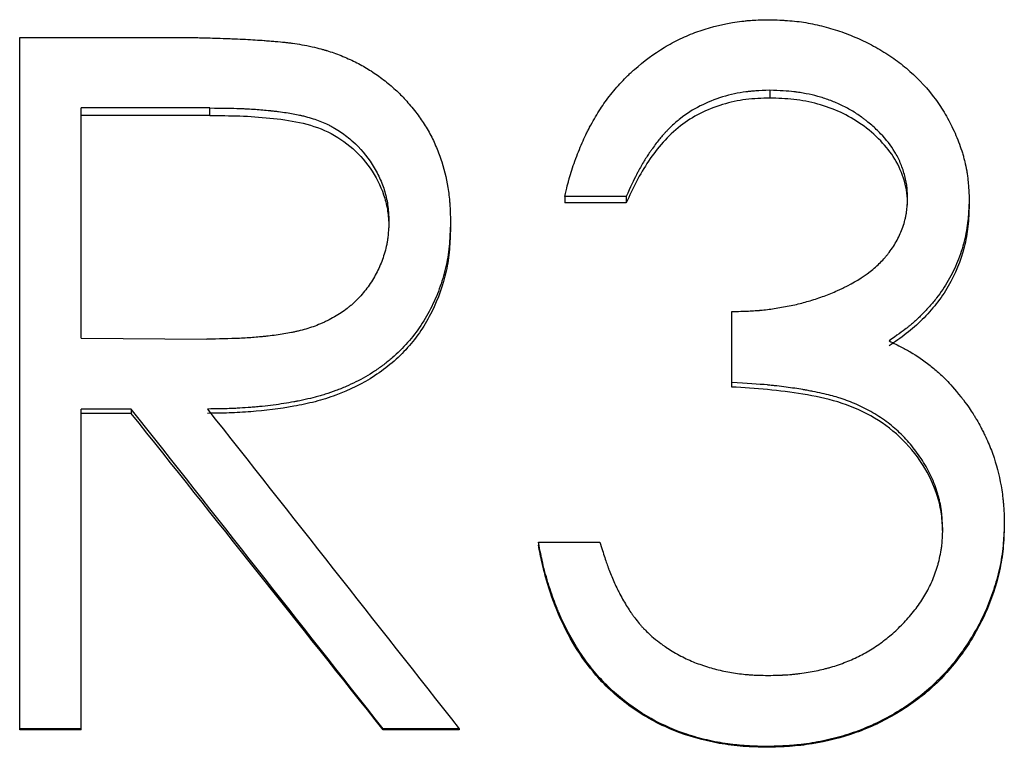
# Model space of a CAD drawing. Header units: millimetres. Extents: x -140 to 188, y -75 to 95.
# Tile 5 of 13: x -18.08 to -10.9, y 0.54 to 5.84. Entities that reach past the tile are written whole.
import ezdxf

# ---------------------------------------------------------------- set-up
doc = ezdxf.new("R2010")
doc.units = ezdxf.units.MM

msp = doc.modelspace()

# ---------------------------------------------------------------- linework, layer by layer
at = {"color": 7, "linetype": 'Continuous', "lineweight": 25}
for p, q in [((-18.0769, 5.7131), (-17.0763, 5.7131)), ((-18.0769, 0.6666), (-18.0769, 5.7131)), ((-12.6082, 5.327), (-12.6082, 5.2709)), ((-16.6907, 5.1982), (-17.6282, 5.1982)), ((-17.6282, 3.521), (-17.6282, 5.1982)), ((-16.6907, 5.1435), (-16.6907, 5.1982)), ((-16.6907, 5.1435), (-17.6282, 5.1435)), ((-13.6538, 4.5538), (-14.1026, 4.5538)), ((-14.1026, 4.5538), (-14.1026, 4.5059)), ((-13.6538, 4.5538), (-13.6538, 4.5059)), ((-11.1538, 4.5367), (-11.1538, 4.4889)), ((-13.6538, 4.5059), (-14.1026, 4.5059)), ((-14.9359, 4.3694), (-14.9359, 4.3234)), ((-12.8846, 3.1643), (-12.8846, 3.7148)), ((-17.6282, 3.521), (-16.7127, 3.514)), ((-17.2636, 3.004), (-17.6282, 3.004)), ((-17.6282, 0.6666), (-17.6282, 3.004)), ((-17.2636, 2.9724), (-17.6282, 2.9724)), ((-17.2636, 3.004), (-17.2636, 2.9724)), ((-10.8974, 2.1742), (-10.8974, 2.1513)), ((-14.2949, 2.0336), (-14.2949, 2.0122)), ((-14.2949, 2.0336), (-13.8462, 2.0336)), ((-17.6282, 0.6737), (-18.0769, 0.6737)), ((-17.6282, 0.6666), (-18.0769, 0.6666)), ((-14.8718, 0.6737), (-15.4267, 0.6737)), ((-15.4267, 0.6737), (-15.4267, 0.6666)), ((-14.8718, 0.6666), (-15.4267, 0.6666)), ((-14.8718, 0.6737), (-14.8718, 0.6666)), ((-12.6272, 0.5442), (-12.6272, 0.5384))]:
    msp.add_line(p, q, dxfattribs=at)
for points, knots in [([(-14.1026, 4.5538), (-14.0956, 4.5829), (-14.0894, 4.6082), (-14.0811, 4.6408), (-14.0785, 4.6507), (-14.0749, 4.6643), (-14.0738, 4.6685), (-14.0721, 4.6746), (-14.0716, 4.6766), (-14.0705, 4.6804), (-14.0702, 4.6816), (-14.0639, 4.7039), (-14.0577, 4.7245), (-14.0439, 4.7671), (-14.0366, 4.7883), (-14.0111, 4.8586), (-13.9937, 4.9025), (-13.9669, 4.964), (-13.9579, 4.9838), (-13.9442, 5.0123), (-13.9396, 5.0216), (-13.9326, 5.0353), (-13.9303, 5.0399), (-13.9268, 5.0466), (-13.9257, 5.0488), (-13.9233, 5.0532), (-13.9224, 5.0549), (-13.898, 5.1008), (-13.8749, 5.1407), (-13.8399, 5.1956), (-13.8283, 5.213), (-13.8048, 5.2464), (-13.7913, 5.2646), (-13.7498, 5.3182), (-13.7193, 5.3542), (-13.6735, 5.4035), (-13.658, 5.4194), (-13.6344, 5.4424), (-13.6265, 5.4499), (-13.6106, 5.4646), (-13.6032, 5.4714), (-13.5251, 5.5402), (-13.4525, 5.5937), (-13.3385, 5.6622), (-13.2997, 5.6831), (-13.2402, 5.7115), (-13.2202, 5.7205), (-13.1797, 5.7375), (-13.1584, 5.7459), (-13.0597, 5.7819), (-12.9733, 5.8043), (-12.857, 5.8241), (-12.8343, 5.8275), (-12.8012, 5.8316), (-12.7903, 5.8328), (-12.7742, 5.8345), (-12.7688, 5.835), (-12.7609, 5.8357), (-12.7582, 5.8359), (-12.7529, 5.8363), (-12.7495, 5.8366), (-12.7182, 5.8389), (-12.6737, 5.8406), (-12.6142, 5.8417)], [0, 0, 0, 0, 0.03125, 0.03125, 0.046875, 0.046875, 0.054688, 0.054688, 0.058594, 0.058594, 0.0625, 0.0625, 0.09375, 0.09375, 0.125, 0.125, 0.1875, 0.1875, 0.21875, 0.21875, 0.234375, 0.234375, 0.242188, 0.242188, 0.246094, 0.246094, 0.25, 0.25, 0.3125, 0.3125, 0.34375, 0.34375, 0.375, 0.375, 0.4375, 0.4375, 0.46875, 0.46875, 0.484375, 0.484375, 0.5, 0.5, 0.625, 0.625, 0.6875, 0.6875, 0.71875, 0.71875, 0.75, 0.75, 0.875, 0.875, 0.90625, 0.90625, 0.921875, 0.921875, 0.929688, 0.929688, 0.933594, 0.933594, 0.9375, 0.9375, 1, 1, 1, 1]), ([(-12.6142, 5.8417), (-12.5841, 5.8408), (-12.5578, 5.8398), (-12.5239, 5.8384), (-12.5136, 5.8379), (-12.4995, 5.8372), (-12.495, 5.8369), (-12.4887, 5.8365), (-12.4866, 5.8364), (-12.4826, 5.8361), (-12.4817, 5.8361), (-12.4323, 5.8327), (-12.3879, 5.8276), (-12.3004, 5.8129), (-12.2567, 5.8035), (-12.1912, 5.7865), (-12.1693, 5.7803), (-12.1257, 5.767), (-12.1032, 5.7596), (-12.0396, 5.7372), (-11.9978, 5.7205), (-11.9154, 5.6834), (-11.8758, 5.6635), (-11.7942, 5.6182), (-11.7552, 5.5941), (-11.6993, 5.5558), (-11.6811, 5.5426), (-11.6456, 5.5157), (-11.629, 5.5024), (-11.5412, 5.4284), (-11.4783, 5.3633), (-11.3953, 5.257), (-11.3695, 5.22), (-11.3335, 5.1625), (-11.322, 5.1429), (-11.3, 5.1031), (-11.2897, 5.0834), (-11.2584, 5.0196), (-11.2402, 4.977), (-11.2168, 4.9132), (-11.2097, 4.892), (-11.2, 4.8601), (-11.1969, 4.8494), (-11.191, 4.8282), (-11.1884, 4.8181), (-11.1803, 4.7846), (-11.1756, 4.7622), (-11.1698, 4.7287), (-11.168, 4.7175), (-11.1657, 4.7007), (-11.165, 4.6951), (-11.164, 4.6867), (-11.1637, 4.6839), (-11.163, 4.6783), (-11.1626, 4.6746), (-11.1593, 4.6427), (-11.1565, 4.5973), (-11.1538, 4.5367)], [0, 0, 0, 0, 0.03125, 0.03125, 0.046875, 0.046875, 0.054688, 0.054688, 0.058594, 0.058594, 0.0625, 0.0625, 0.125, 0.125, 0.1875, 0.1875, 0.21875, 0.21875, 0.25, 0.25, 0.3125, 0.3125, 0.375, 0.375, 0.4375, 0.4375, 0.46875, 0.46875, 0.5, 0.5, 0.625, 0.625, 0.6875, 0.6875, 0.71875, 0.71875, 0.75, 0.75, 0.8125, 0.8125, 0.84375, 0.84375, 0.859375, 0.859375, 0.875, 0.875, 0.90625, 0.90625, 0.921875, 0.921875, 0.929688, 0.929688, 0.933594, 0.933594, 0.9375, 0.9375, 1, 1, 1, 1]), ([(-17.0763, 5.7131), (-17.0109, 5.7129), (-16.9546, 5.7126), (-16.8835, 5.7121), (-16.8621, 5.7119), (-16.8334, 5.7117), (-16.8243, 5.7116), (-16.8116, 5.7114), (-16.8076, 5.7114), (-16.7997, 5.7113), (-16.7964, 5.7112), (-16.7581, 5.7106), (-16.7174, 5.7097), (-16.6464, 5.7075), (-16.6211, 5.7066), (-16.5806, 5.7051), (-16.5667, 5.7046), (-16.5452, 5.7038), (-16.538, 5.7035), (-16.5232, 5.7029), (-16.5149, 5.7026), (-16.4548, 5.7002), (-16.4052, 5.6977), (-16.3366, 5.6934), (-16.3147, 5.6918), (-16.2885, 5.6898), (-16.2843, 5.6895), (-16.269, 5.6882), (-16.2615, 5.6876), (-16.2397, 5.6858), (-16.2259, 5.6846), (-16.1869, 5.6811), (-16.1639, 5.6789), (-16.1341, 5.6758), (-16.1249, 5.6748), (-16.1081, 5.6728), (-16.0975, 5.6715), (-16.0449, 5.6643), (-15.9971, 5.6558), (-15.9435, 5.6447)], [0, 0, 0, 0, 0.125, 0.125, 0.1875, 0.1875, 0.21875, 0.21875, 0.234375, 0.234375, 0.25, 0.25, 0.375, 0.375, 0.4375, 0.4375, 0.46875, 0.46875, 0.484375, 0.484375, 0.5, 0.5, 0.625, 0.625, 0.6875, 0.6875, 0.703125, 0.703125, 0.71875, 0.71875, 0.75, 0.75, 0.8125, 0.8125, 0.84375, 0.84375, 0.875, 0.875, 1, 1, 1, 1]), ([(-15.9435, 5.6447), (-15.9198, 5.6389), (-15.8991, 5.6336), (-15.8725, 5.6265), (-15.8644, 5.6243), (-15.8534, 5.6212), (-15.8499, 5.6202), (-15.8449, 5.6188), (-15.8433, 5.6183), (-15.8402, 5.6174), (-15.8392, 5.6171), (-15.8046, 5.6066), (-15.7696, 5.5942), (-15.6974, 5.5653), (-15.663, 5.55), (-15.5973, 5.5174), (-15.5668, 5.5006), (-15.5063, 5.4635), (-15.4762, 5.4432), (-15.4168, 5.3992), (-15.3865, 5.3748), (-15.3443, 5.3378), (-15.3308, 5.3254), (-15.3051, 5.3008), (-15.2933, 5.2889), (-15.2586, 5.2523), (-15.2333, 5.2233), (-15.1823, 5.1604), (-15.16, 5.1305), (-15.1222, 5.074), (-15.1033, 5.0424), (-15.0768, 4.9929), (-15.0683, 4.9763), (-15.053, 4.9443), (-15.0456, 4.9278), (-15.0314, 4.8942), (-15.0247, 4.8769), (-15.0117, 4.8417), (-15.0052, 4.8228), (-14.9773, 4.7357), (-14.961, 4.6642), (-14.9477, 4.5715), (-14.9455, 4.5531), (-14.9427, 4.5256), (-14.9419, 4.5164), (-14.9408, 4.5027), (-14.9404, 4.4982), (-14.94, 4.4914), (-14.9398, 4.4891), (-14.9395, 4.4845), (-14.9394, 4.4815), (-14.9379, 4.4555), (-14.9367, 4.4186), (-14.9359, 4.3694)], [0, 0, 0, 0, 0.03125, 0.03125, 0.046875, 0.046875, 0.054688, 0.054688, 0.058594, 0.058594, 0.0625, 0.0625, 0.125, 0.125, 0.1875, 0.1875, 0.25, 0.25, 0.3125, 0.3125, 0.375, 0.375, 0.40625, 0.40625, 0.4375, 0.4375, 0.5, 0.5, 0.5625, 0.5625, 0.625, 0.625, 0.65625, 0.65625, 0.6875, 0.6875, 0.71875, 0.71875, 0.75, 0.75, 0.875, 0.875, 0.90625, 0.90625, 0.921875, 0.921875, 0.929688, 0.929688, 0.933594, 0.933594, 0.9375, 0.9375, 1, 1, 1, 1]), ([(-12.6082, 5.327), (-12.6468, 5.3257), (-12.6806, 5.324), (-12.7239, 5.3212), (-12.7372, 5.3201), (-12.7552, 5.3185), (-12.7609, 5.3179), (-12.769, 5.3171), (-12.7716, 5.3168), (-12.7768, 5.3162), (-12.7781, 5.316), (-12.8374, 5.3084), (-12.8931, 5.2964), (-13.0097, 5.261), (-13.0646, 5.239), (-13.1673, 5.1865), (-13.2158, 5.1554), (-13.2815, 5.1039), (-13.3029, 5.0854), (-13.3346, 5.0555), (-13.345, 5.0451), (-13.3605, 5.0291), (-13.3656, 5.0237), (-13.3733, 5.0155), (-13.3759, 5.0127), (-13.381, 5.0071), (-13.3841, 5.0036), (-13.4015, 4.9842), (-13.418, 4.964), (-13.4443, 4.9292), (-13.4534, 4.9169), (-13.4673, 4.8973), (-13.472, 4.8906), (-13.4792, 4.8803), (-13.4816, 4.8768), (-13.4853, 4.8715), (-13.4865, 4.8697), (-13.4889, 4.8661), (-13.4905, 4.8638), (-13.5055, 4.8418), (-13.5199, 4.8188), (-13.5419, 4.7812), (-13.5493, 4.7681), (-13.5606, 4.7477), (-13.5644, 4.7407), (-13.5701, 4.7301), (-13.572, 4.7265), (-13.5748, 4.7211), (-13.5758, 4.7193), (-13.5777, 4.7156), (-13.579, 4.7132), (-13.5998, 4.6732), (-13.6245, 4.6205), (-13.6538, 4.5538)], [0, 0, 0, 0, 0.0625, 0.0625, 0.09375, 0.09375, 0.109375, 0.109375, 0.117188, 0.117188, 0.125, 0.125, 0.25, 0.25, 0.375, 0.375, 0.5, 0.5, 0.5625, 0.5625, 0.59375, 0.59375, 0.609375, 0.609375, 0.617188, 0.617188, 0.625, 0.625, 0.6875, 0.6875, 0.71875, 0.71875, 0.734375, 0.734375, 0.742188, 0.742188, 0.746094, 0.746094, 0.75, 0.75, 0.8125, 0.8125, 0.84375, 0.84375, 0.859375, 0.859375, 0.867188, 0.867188, 0.871094, 0.871094, 0.875, 0.875, 1, 1, 1, 1]), ([(-11.6026, 4.5387), (-11.603, 4.5583), (-11.6037, 4.5756), (-11.605, 4.5978), (-11.6055, 4.6046), (-11.6063, 4.6138), (-11.6066, 4.6168), (-11.6072, 4.6224), (-11.6074, 4.6242), (-11.6095, 4.641), (-11.6119, 4.655), (-11.618, 4.684), (-11.6219, 4.6997), (-11.6343, 4.7441), (-11.6442, 4.7724), (-11.6617, 4.8132), (-11.6679, 4.8264), (-11.6812, 4.8524), (-11.6888, 4.8658), (-11.724, 4.9238), (-11.7584, 4.9682), (-11.8193, 5.032), (-11.8411, 5.0527), (-11.8762, 5.0832), (-11.8882, 5.0932), (-11.9069, 5.1081), (-11.9133, 5.113), (-11.9229, 5.1203), (-11.9261, 5.1228), (-11.9326, 5.1276), (-11.9364, 5.1304), (-11.9618, 5.1489), (-11.9858, 5.1646), (-12.024, 5.187), (-12.0371, 5.1942), (-12.064, 5.2083), (-12.0785, 5.2155), (-12.1189, 5.2344), (-12.1461, 5.2458), (-12.1876, 5.261), (-12.2016, 5.2658), (-12.2296, 5.2747), (-12.2443, 5.279), (-12.2853, 5.2901), (-12.3134, 5.2966), (-12.3568, 5.305), (-12.3715, 5.3075), (-12.3938, 5.3111), (-12.4013, 5.3122), (-12.4126, 5.3138), (-12.4164, 5.3143), (-12.424, 5.3153), (-12.4289, 5.3159), (-12.4758, 5.3217), (-12.5346, 5.3253), (-12.6082, 5.327)], [0, 0, 0, 0, 0.03125, 0.03125, 0.046875, 0.046875, 0.054688, 0.054688, 0.0625, 0.0625, 0.09375, 0.09375, 0.125, 0.125, 0.1875, 0.1875, 0.21875, 0.21875, 0.25, 0.25, 0.375, 0.375, 0.4375, 0.4375, 0.46875, 0.46875, 0.484375, 0.484375, 0.492188, 0.492188, 0.5, 0.5, 0.5625, 0.5625, 0.59375, 0.59375, 0.625, 0.625, 0.6875, 0.6875, 0.71875, 0.71875, 0.75, 0.75, 0.8125, 0.8125, 0.84375, 0.84375, 0.859375, 0.859375, 0.867188, 0.867188, 0.875, 0.875, 1, 1, 1, 1]), ([(-12.6082, 5.2709), (-12.6662, 5.2689), (-12.7821, 5.2648), (-12.9538, 5.2271), (-13.1163, 5.1639), (-13.2639, 5.0709), (-13.3898, 4.952), (-13.494, 4.8131), (-13.5824, 4.6637), (-13.63, 4.5585), (-13.6538, 4.5059)], [0, 0, 0, 0, 0.125062, 0.2500295, 0.3774174, 0.4998896, 0.6248518, 0.7498805, 0.8749175, 1, 1, 1, 1]), ([(-11.6026, 4.4909), (-11.6034, 4.5203), (-11.605, 4.5791), (-11.6307, 4.694), (-11.6876, 4.8279), (-11.7992, 4.9659), (-11.9336, 5.0813), (-12.0897, 5.1717), (-12.2568, 5.2316), (-12.4312, 5.2648), (-12.5492, 5.2689), (-12.6082, 5.2709)], [0, 0, 0, 0, 0.062557, 0.125095, 0.249866, 0.368684, 0.499797, 0.624785, 0.749804, 0.874883, 1, 1, 1, 1]), ([(-16.6907, 5.1982), (-16.5991, 5.198), (-16.5261, 5.1968), (-16.47, 5.1946), (-16.4668, 5.1945), (-16.462, 5.1943), (-16.4595, 5.1942), (-16.4523, 5.1939), (-16.4475, 5.1937), (-16.4331, 5.193), (-16.4236, 5.1925), (-16.3953, 5.191), (-16.3768, 5.1899), (-16.3221, 5.1861), (-16.287, 5.183), (-16.2511, 5.1793), (-16.2477, 5.1789), (-16.2423, 5.1784), (-16.2396, 5.1781), (-16.2316, 5.1772), (-16.2263, 5.1766), (-16.2105, 5.1748), (-16.2003, 5.1736), (-16.1703, 5.1698), (-16.1513, 5.1672), (-16.0972, 5.159), (-16.065, 5.1531), (-16.0349, 5.1463), (-16.0317, 5.1456), (-16.0268, 5.1445), (-16.0243, 5.1439), (-16.017, 5.1422), (-16.0121, 5.141), (-15.9977, 5.1374), (-15.9883, 5.1349), (-15.9604, 5.1272), (-15.9424, 5.1217), (-15.8906, 5.1043), (-15.8587, 5.0914), (-15.8221, 5.0735), (-15.813, 5.0689), (-15.7969, 5.0603), (-15.7889, 5.0558), (-15.7653, 5.0422), (-15.7499, 5.0325), (-15.7047, 5.0019), (-15.6759, 4.9794), (-15.594, 4.9055), (-15.5477, 4.8504), (-15.4867, 4.7553), (-15.4683, 4.722), (-15.4375, 4.6557), (-15.4248, 4.6221), (-15.4097, 4.571), (-15.4049, 4.5522), (-15.3974, 4.5163), (-15.3944, 4.4983), (-15.3919, 4.4781), (-15.3918, 4.4772), (-15.3915, 4.474), (-15.3913, 4.4723), (-15.3907, 4.4672), (-15.3904, 4.4636), (-15.3894, 4.4522), (-15.3887, 4.4438), (-15.3868, 4.4163), (-15.3857, 4.3949), (-15.3846, 4.3704)], [0, 0, 0, 0, 0.125, 0.125, 0.128906, 0.128906, 0.132812, 0.132812, 0.140625, 0.140625, 0.15625, 0.15625, 0.1875, 0.1875, 0.25, 0.25, 0.253906, 0.253906, 0.257812, 0.257812, 0.265625, 0.265625, 0.28125, 0.28125, 0.3125, 0.3125, 0.375, 0.375, 0.378906, 0.378906, 0.382812, 0.382812, 0.390625, 0.390625, 0.40625, 0.40625, 0.4375, 0.4375, 0.5, 0.5, 0.515625, 0.515625, 0.53125, 0.53125, 0.5625, 0.5625, 0.625, 0.625, 0.75, 0.75, 0.8125, 0.8125, 0.875, 0.875, 0.90625, 0.90625, 0.9375, 0.9375, 0.941406, 0.941406, 0.945312, 0.945312, 0.953125, 0.953125, 0.96875, 0.96875, 1, 1, 1, 1]), ([(-16.6907, 5.1435), (-16.6177, 5.1431), (-16.4716, 5.1424), (-16.253, 5.1272), (-16.0358, 5.0988), (-15.8251, 5.0334), (-15.6415, 4.9098), (-15.4995, 4.7419), (-15.4194, 4.5761), (-15.3892, 4.4334), (-15.3861, 4.3608), (-15.3846, 4.3244)], [0, 0, 0, 0, 0.1251991, 0.250384, 0.3755219, 0.5004402, 0.6250109, 0.7500905, 0.8748831, 0.9374138, 1, 1, 1, 1]), ([(-12.8846, 3.7148), (-12.8383, 3.7156), (-12.7976, 3.7168), (-12.745, 3.7191), (-12.7289, 3.72), (-12.7069, 3.7214), (-12.6999, 3.7219), (-12.6899, 3.7227), (-12.6867, 3.723), (-12.6804, 3.7235), (-12.6783, 3.7237), (-12.6424, 3.7272), (-12.609, 3.7314), (-12.5397, 3.7419), (-12.5027, 3.7484), (-12.4298, 3.7628), (-12.3949, 3.7709), (-12.3447, 3.7842), (-12.3284, 3.7888), (-12.2964, 3.7984), (-12.2787, 3.8041), (-12.2277, 3.8213), (-12.1945, 3.8336), (-12.146, 3.8534), (-12.13, 3.8602), (-12.1064, 3.8707), (-12.0986, 3.8743), (-12.0869, 3.8797), (-12.0831, 3.8815), (-12.0753, 3.8852), (-12.0722, 3.8867), (-11.9954, 3.9239), (-11.9317, 3.9628), (-11.8491, 4.0269), (-11.8237, 4.0492), (-11.7888, 4.0841), (-11.7778, 4.096), (-11.7619, 4.1142), (-11.7568, 4.1203), (-11.7493, 4.1295), (-11.7468, 4.1326), (-11.742, 4.1389), (-11.7399, 4.1415), (-11.7153, 4.1742), (-11.696, 4.2042), (-11.671, 4.2506), (-11.6633, 4.2663), (-11.6492, 4.2981), (-11.643, 4.3136), (-11.6311, 4.3477), (-11.626, 4.3648), (-11.6195, 4.3904), (-11.6176, 4.399), (-11.615, 4.4118), (-11.6142, 4.4161), (-11.6131, 4.4225), (-11.6127, 4.4247), (-11.612, 4.4289), (-11.6116, 4.4318), (-11.6079, 4.4564), (-11.6049, 4.4916), (-11.6026, 4.5387)], [0, 0, 0, 0, 0.0625, 0.0625, 0.09375, 0.09375, 0.109375, 0.109375, 0.117188, 0.117188, 0.125, 0.125, 0.1875, 0.1875, 0.25, 0.25, 0.3125, 0.3125, 0.34375, 0.34375, 0.375, 0.375, 0.4375, 0.4375, 0.46875, 0.46875, 0.484375, 0.484375, 0.492188, 0.492188, 0.5, 0.5, 0.625, 0.625, 0.6875, 0.6875, 0.71875, 0.71875, 0.734375, 0.734375, 0.742188, 0.742188, 0.75, 0.75, 0.8125, 0.8125, 0.84375, 0.84375, 0.875, 0.875, 0.90625, 0.90625, 0.921875, 0.921875, 0.929688, 0.929688, 0.933594, 0.933594, 0.9375, 0.9375, 1, 1, 1, 1]), ([(-11.1538, 4.5367), (-11.1549, 4.5021), (-11.1562, 4.4718), (-11.1583, 4.433), (-11.1591, 4.4211), (-11.1603, 4.4049), (-11.1607, 4.3998), (-11.1614, 4.3925), (-11.1616, 4.3902), (-11.162, 4.3856), (-11.1621, 4.3844), (-11.1678, 4.3301), (-11.1769, 4.2791), (-11.2026, 4.1769), (-11.2187, 4.1273), (-11.2479, 4.0554), (-11.2584, 4.0318), (-11.2811, 3.9854), (-11.2936, 3.962), (-11.3314, 3.8967), (-11.3599, 3.8544), (-11.4073, 3.7931), (-11.4239, 3.773), (-11.4588, 3.7334), (-11.4775, 3.7134), (-11.5144, 3.6763), (-11.5333, 3.6585), (-11.5623, 3.6327), (-11.5721, 3.6243), (-11.5869, 3.6119), (-11.5919, 3.6078), (-11.5994, 3.6017), (-11.6019, 3.5997), (-11.6069, 3.5957), (-11.6103, 3.5931), (-11.6391, 3.5705), (-11.681, 3.5402), (-11.7378, 3.5009)], [0, 0, 0, 0, 0.0625, 0.0625, 0.09375, 0.09375, 0.109375, 0.109375, 0.117188, 0.117188, 0.125, 0.125, 0.25, 0.25, 0.375, 0.375, 0.4375, 0.4375, 0.5, 0.5, 0.625, 0.625, 0.6875, 0.6875, 0.75, 0.75, 0.8125, 0.8125, 0.84375, 0.84375, 0.859375, 0.859375, 0.867188, 0.867188, 0.875, 0.875, 1, 1, 1, 1]), ([(-11.1538, 4.4889), (-11.1555, 4.4375), (-11.1587, 4.3348), (-11.1954, 4.1322), (-11.2935, 3.8912), (-11.4553, 3.6877), (-11.6101, 3.5514), (-11.6952, 3.4931), (-11.7378, 3.464)], [0, 0, 0, 0, 0.125188, 0.250297, 0.499922, 0.749664, 0.874802, 1, 1, 1, 1]), ([(-15.3846, 4.3704), (-15.3866, 4.3203), (-15.3891, 4.2829), (-15.3923, 4.2566), (-15.3927, 4.2536), (-15.3933, 4.2491), (-15.3936, 4.2469), (-15.3945, 4.2401), (-15.3952, 4.2356), (-15.3974, 4.2219), (-15.3991, 4.2128), (-15.4047, 4.1853), (-15.4093, 4.1667), (-15.4252, 4.1103), (-15.4379, 4.0753), (-15.4681, 4.0069), (-15.4855, 3.9741), (-15.515, 3.9271), (-15.5259, 3.9109), (-15.5481, 3.8803), (-15.5596, 3.8655), (-15.5955, 3.8226), (-15.6212, 3.7958), (-15.6556, 3.7646), (-15.6617, 3.7593), (-15.6752, 3.748), (-15.6821, 3.7425), (-15.7034, 3.726), (-15.7182, 3.7154), (-15.7648, 3.6845), (-15.7985, 3.6651), (-15.844, 3.6426), (-15.8512, 3.6392), (-15.8677, 3.6316), (-15.876, 3.6279), (-15.9013, 3.6172), (-15.9185, 3.6105), (-15.9712, 3.5918), (-16.0076, 3.5811), (-16.0501, 3.5711), (-16.0536, 3.5703), (-16.062, 3.5684), (-16.0662, 3.5675), (-16.0788, 3.5647), (-16.0874, 3.5629), (-16.1135, 3.5577), (-16.1314, 3.5544), (-16.1865, 3.5452), (-16.2253, 3.5399), (-16.2711, 3.5348), (-16.2741, 3.5345), (-16.2822, 3.5336), (-16.2863, 3.5332), (-16.2986, 3.5319), (-16.3068, 3.5311), (-16.3319, 3.5288), (-16.3489, 3.5273), (-16.401, 3.5233), (-16.437, 3.521), (-16.5486, 3.5157), (-16.6282, 3.5139), (-16.7127, 3.514)], [0, 0, 0, 0, 0.0625, 0.0625, 0.066406, 0.066406, 0.070312, 0.070312, 0.078125, 0.078125, 0.09375, 0.09375, 0.125, 0.125, 0.1875, 0.1875, 0.25, 0.25, 0.28125, 0.28125, 0.3125, 0.3125, 0.375, 0.375, 0.390625, 0.390625, 0.40625, 0.40625, 0.4375, 0.4375, 0.5, 0.5, 0.515625, 0.515625, 0.53125, 0.53125, 0.5625, 0.5625, 0.625, 0.625, 0.632812, 0.632812, 0.640625, 0.640625, 0.65625, 0.65625, 0.6875, 0.6875, 0.75, 0.75, 0.757812, 0.757812, 0.765625, 0.765625, 0.78125, 0.78125, 0.8125, 0.8125, 0.875, 0.875, 1, 1, 1, 1]), ([(-14.9359, 4.3694), (-14.937, 4.334), (-14.9382, 4.3029), (-14.9402, 4.2631), (-14.9409, 4.251), (-14.9419, 4.2344), (-14.9423, 4.2291), (-14.9428, 4.2217), (-14.943, 4.2193), (-14.9433, 4.2157), (-14.9434, 4.2146), (-14.9436, 4.2123), (-14.9436, 4.2118), (-14.9483, 4.1567), (-14.956, 4.1049), (-14.9788, 3.9999), (-14.9932, 3.9486), (-15.0281, 3.8484), (-15.0481, 3.8005), (-15.12, 3.6545), (-15.1787, 3.5666), (-15.2829, 3.4487), (-15.3203, 3.4118), (-15.3804, 3.3599), (-15.4011, 3.3432), (-15.4439, 3.311), (-15.4666, 3.295), (-15.5328, 3.2515), (-15.5785, 3.2251), (-15.6492, 3.1895), (-15.6732, 3.1783), (-15.7097, 3.1624), (-15.722, 3.1573), (-15.7467, 3.1474), (-15.7582, 3.143), (-15.7986, 3.1281), (-15.8247, 3.1192), (-15.8625, 3.1072), (-15.8749, 3.1034), (-15.8992, 3.0964), (-15.9117, 3.093), (-15.9451, 3.0843), (-15.9691, 3.0786), (-16.0078, 3.0701), (-16.0212, 3.0673), (-16.0419, 3.0631), (-16.0489, 3.0617), (-16.0596, 3.0596), (-16.0631, 3.059), (-16.0704, 3.0576), (-16.0747, 3.0567), (-16.1252, 3.0472), (-16.1751, 3.0394), (-16.2537, 3.0293), (-16.2805, 3.0263), (-16.3216, 3.0221), (-16.3355, 3.0208), (-16.3635, 3.0183), (-16.3788, 3.017), (-16.4185, 3.0139), (-16.4449, 3.0121), (-16.4845, 3.0099), (-16.4977, 3.0092), (-16.5174, 3.0083), (-16.524, 3.0081), (-16.5338, 3.0077), (-16.5371, 3.0075), (-16.5437, 3.0073), (-16.5481, 3.0071), (-16.5853, 3.0059), (-16.6381, 3.0048), (-16.7087, 3.004)], [0, 0, 0, 0, 0.03125, 0.03125, 0.046875, 0.046875, 0.054688, 0.054688, 0.058594, 0.058594, 0.060547, 0.060547, 0.0625, 0.0625, 0.125, 0.125, 0.1875, 0.1875, 0.25, 0.25, 0.375, 0.375, 0.4375, 0.4375, 0.46875, 0.46875, 0.5, 0.5, 0.5625, 0.5625, 0.59375, 0.59375, 0.609375, 0.609375, 0.625, 0.625, 0.65625, 0.65625, 0.671875, 0.671875, 0.6875, 0.6875, 0.71875, 0.71875, 0.734375, 0.734375, 0.742188, 0.742188, 0.746094, 0.746094, 0.75, 0.75, 0.8125, 0.8125, 0.84375, 0.84375, 0.859375, 0.859375, 0.875, 0.875, 0.90625, 0.90625, 0.921875, 0.921875, 0.929688, 0.929688, 0.933594, 0.933594, 0.9375, 0.9375, 1, 1, 1, 1]), ([(-14.9359, 4.3234), (-14.9375, 4.2708), (-14.9406, 4.1656), (-14.9719, 3.9571), (-15.0601, 3.7068), (-15.2372, 3.4411), (-15.4816, 3.235), (-15.7205, 3.1182), (-15.9222, 3.0551), (-16.1291, 3.0117), (-16.3392, 2.986), (-16.5502, 2.9743), (-16.6559, 2.973), (-16.7087, 2.9724)], [0, 0, 0, 0, 0.062585, 0.125133, 0.250008, 0.374607, 0.499643, 0.624544, 0.687112, 0.749694, 0.87482, 0.937408, 1, 1, 1, 1]), ([(-11.7378, 3.5009), (-11.7029, 3.4839), (-11.6725, 3.4687), (-11.6338, 3.4486), (-11.622, 3.4423), (-11.606, 3.4336), (-11.601, 3.4308), (-11.5939, 3.4268), (-11.5915, 3.4255), (-11.5871, 3.4229), (-11.5858, 3.4222), (-11.535, 3.3924), (-11.4875, 3.3598), (-11.4146, 3.3023), (-11.3917, 3.2829), (-11.3593, 3.2536), (-11.3488, 3.2438), (-11.3336, 3.229), (-11.3286, 3.224), (-11.3213, 3.2166), (-11.3188, 3.2141), (-11.314, 3.2091), (-11.3109, 3.2059), (-11.2825, 3.176), (-11.2447, 3.1315), (-11.1959, 3.0707)], [0, 0, 0, 0, 0.125, 0.125, 0.1875, 0.1875, 0.21875, 0.21875, 0.234375, 0.234375, 0.25, 0.25, 0.5, 0.5, 0.625, 0.625, 0.6875, 0.6875, 0.71875, 0.71875, 0.734375, 0.734375, 0.75, 0.75, 1, 1, 1, 1]), ([(-11.3462, 2.1307), (-11.3475, 2.16), (-11.349, 2.1856), (-11.3514, 2.2184), (-11.3523, 2.2284), (-11.3536, 2.2421), (-11.3541, 2.2464), (-11.3547, 2.2525), (-11.355, 2.2545), (-11.3554, 2.2584), (-11.3556, 2.2594), (-11.3587, 2.2832), (-11.3624, 2.3044), (-11.3694, 2.3366), (-11.3719, 2.3473), (-11.3775, 2.3689), (-11.3808, 2.3803), (-11.3963, 2.4318), (-11.4117, 2.4722), (-11.4486, 2.5515), (-11.4704, 2.5908), (-11.5185, 2.6657), (-11.5444, 2.7013), (-11.5859, 2.7519), (-11.6002, 2.7683), (-11.6297, 2.8002), (-11.6454, 2.8162), (-11.6907, 2.8597), (-11.7234, 2.8871), (-11.776, 2.9257), (-11.7942, 2.9381), (-11.8317, 2.9623), (-11.8518, 2.9744), (-11.9095, 3.0068), (-11.9487, 3.0262), (-12.0086, 3.0519), (-12.0288, 3.0599), (-12.0594, 3.071), (-12.0696, 3.0746), (-12.085, 3.0797), (-12.0902, 3.0814), (-12.1005, 3.0847), (-12.1065, 3.0866), (-12.1453, 3.0983), (-12.1837, 3.1083), (-12.2473, 3.1227), (-12.2696, 3.1274), (-12.3044, 3.1342), (-12.3163, 3.1364), (-12.3344, 3.1398), (-12.3405, 3.1409), (-12.3498, 3.1425), (-12.3529, 3.1431), (-12.3592, 3.1442), (-12.363, 3.1448), (-12.4046, 3.152), (-12.4458, 3.1582), (-12.5105, 3.1667), (-12.5326, 3.1694), (-12.5664, 3.1732), (-12.5778, 3.1745), (-12.5951, 3.1763), (-12.6009, 3.1769), (-12.6096, 3.1778), (-12.6125, 3.1781), (-12.6184, 3.1787), (-12.6222, 3.179), (-12.6891, 3.1856), (-12.7759, 3.1918), (-12.8846, 3.1979)], [0, 0, 0, 0, 0.03125, 0.03125, 0.046875, 0.046875, 0.054688, 0.054688, 0.058594, 0.058594, 0.0625, 0.0625, 0.09375, 0.09375, 0.109375, 0.109375, 0.125, 0.125, 0.1875, 0.1875, 0.25, 0.25, 0.3125, 0.3125, 0.34375, 0.34375, 0.375, 0.375, 0.4375, 0.4375, 0.46875, 0.46875, 0.5, 0.5, 0.5625, 0.5625, 0.59375, 0.59375, 0.609375, 0.609375, 0.617188, 0.617188, 0.625, 0.625, 0.6875, 0.6875, 0.71875, 0.71875, 0.734375, 0.734375, 0.742188, 0.742188, 0.746094, 0.746094, 0.75, 0.75, 0.8125, 0.8125, 0.84375, 0.84375, 0.859375, 0.859375, 0.867188, 0.867188, 0.871094, 0.871094, 0.875, 0.875, 1, 1, 1, 1]), ([(-11.3462, 2.1083), (-11.3482, 2.1517), (-11.3522, 2.2386), (-11.3901, 2.4089), (-11.4858, 2.6064), (-11.6527, 2.8091), (-11.8664, 2.9625), (-12.1086, 3.0638), (-12.3651, 3.1151), (-12.624, 3.1488), (-12.7977, 3.1591), (-12.8846, 3.1643)], [0, 0, 0, 0, 0.062573, 0.125095, 0.249865, 0.374768, 0.499613, 0.624552, 0.749666, 0.874825, 1, 1, 1, 1]), ([(-11.1959, 3.0707), (-11.1649, 3.0278), (-11.1412, 2.9936), (-11.1208, 2.9617), (-11.117, 2.9557), (-11.1079, 2.9406), (-11.1033, 2.9328), (-11.0892, 2.9082), (-11.0794, 2.8905), (-11.0643, 2.862), (-11.0592, 2.8522), (-11.0488, 2.8319), (-11.0444, 2.8231), (-11.0309, 2.7954), (-11.0224, 2.7769), (-10.9983, 2.7215), (-10.9844, 2.6854), (-10.9474, 2.5728), (-10.9288, 2.4959), (-10.9128, 2.3936), (-10.9101, 2.3734), (-10.9067, 2.3435), (-10.9056, 2.3336), (-10.9042, 2.3189), (-10.9038, 2.314), (-10.9032, 2.3067), (-10.903, 2.3042), (-10.9027, 2.2994), (-10.9024, 2.2962), (-10.9004, 2.2678), (-10.8988, 2.2277), (-10.8974, 2.1742)], [0, 0, 0, 0, 0.125, 0.125, 0.15625, 0.15625, 0.1875, 0.1875, 0.25, 0.25, 0.28125, 0.28125, 0.3125, 0.3125, 0.375, 0.375, 0.5, 0.5, 0.75, 0.75, 0.8125, 0.8125, 0.84375, 0.84375, 0.859375, 0.859375, 0.867188, 0.867188, 0.875, 0.875, 1, 1, 1, 1]), ([(-10.8974, 2.1742), (-10.8988, 2.1372), (-10.9002, 2.1049), (-10.9025, 2.0634), (-10.9033, 2.0507), (-10.9045, 2.0334), (-10.9049, 2.028), (-10.9055, 2.0202), (-10.9057, 2.0177), (-10.9061, 2.0128), (-10.9062, 2.0115), (-10.9115, 1.9537), (-10.9202, 1.8987), (-10.9446, 1.7892), (-10.9594, 1.7356), (-10.9941, 1.6305), (-11.0144, 1.5786), (-11.0814, 1.4295), (-11.1363, 1.3333), (-11.2658, 1.1486), (-11.3384, 1.0651), (-11.4977, 0.9174), (-11.5862, 0.8512), (-11.7786, 0.7358), (-11.8779, 0.6887), (-12.0313, 0.634), (-12.0834, 0.618), (-12.1631, 0.5974), (-12.1899, 0.5911), (-12.2306, 0.5825), (-12.2442, 0.5798), (-12.2715, 0.5746), (-12.2859, 0.5721), (-12.3252, 0.5655), (-12.352, 0.5617), (-12.3929, 0.557), (-12.4066, 0.5556), (-12.4275, 0.5537), (-12.4345, 0.5531), (-12.445, 0.5523), (-12.4485, 0.552), (-12.4538, 0.5517), (-12.4555, 0.5515), (-12.4591, 0.5513), (-12.4615, 0.5511), (-12.499, 0.5486), (-12.5538, 0.5463), (-12.6272, 0.5442)], [0, 0, 0, 0, 0.03125, 0.03125, 0.046875, 0.046875, 0.054688, 0.054688, 0.058594, 0.058594, 0.0625, 0.0625, 0.125, 0.125, 0.1875, 0.1875, 0.25, 0.25, 0.375, 0.375, 0.5, 0.5, 0.625, 0.625, 0.75, 0.75, 0.8125, 0.8125, 0.84375, 0.84375, 0.859375, 0.859375, 0.875, 0.875, 0.90625, 0.90625, 0.921875, 0.921875, 0.929688, 0.929688, 0.933594, 0.933594, 0.935547, 0.935547, 0.9375, 0.9375, 1, 1, 1, 1]), ([(-10.8974, 2.1513), (-10.8993, 2.0964), (-10.9031, 1.9867), (-10.9382, 1.7697), (-11.0269, 1.5082), (-11.1924, 1.2219), (-11.4097, 0.9718), (-11.677, 0.7759), (-11.9766, 0.6355), (-12.2441, 0.5676), (-12.4625, 0.5429), (-12.5723, 0.5399), (-12.6272, 0.5384)], [0, 0, 0, 0, 0.062572, 0.125107, 0.250056, 0.375036, 0.499961, 0.624899, 0.74986, 0.874869, 0.937423, 1, 1, 1, 1]), ([(-12.6192, 1.0624), (-12.5936, 1.0629), (-12.5713, 1.0634), (-12.5424, 1.0643), (-12.5336, 1.0646), (-12.5216, 1.0651), (-12.5178, 1.0652), (-12.5124, 1.0655), (-12.5106, 1.0656), (-12.5072, 1.0657), (-12.5062, 1.0658), (-12.4854, 1.0669), (-12.4666, 1.0683), (-12.4379, 1.0709), (-12.4282, 1.0719), (-12.4088, 1.0741), (-12.3997, 1.0751), (-12.3468, 1.082), (-12.3068, 1.0885), (-12.2503, 1.0999), (-12.2321, 1.104), (-12.2056, 1.1105), (-12.1969, 1.1127), (-12.1841, 1.1161), (-12.1798, 1.1173), (-12.1714, 1.1197), (-12.168, 1.1207), (-12.124, 1.1336), (-12.0866, 1.1465), (-12.033, 1.1676), (-12.0155, 1.175), (-11.9814, 1.1903), (-11.9657, 1.1979), (-11.9144, 1.2242), (-11.8811, 1.2434), (-11.8164, 1.2852), (-11.7843, 1.3084), (-11.7249, 1.3557), (-11.6962, 1.3809), (-11.6546, 1.4211), (-11.6409, 1.4349), (-11.6142, 1.4632), (-11.6015, 1.4773), (-11.5614, 1.5238), (-11.5371, 1.5551), (-11.5041, 1.6028), (-11.4937, 1.6187), (-11.474, 1.6509), (-11.4653, 1.666), (-11.4378, 1.7178), (-11.4218, 1.7531), (-11.4011, 1.8073), (-11.3948, 1.8256), (-11.3862, 1.8533), (-11.3835, 1.8626), (-11.3783, 1.8812), (-11.3761, 1.8897), (-11.3685, 1.9209), (-11.3642, 1.9408), (-11.3589, 1.9694), (-11.3574, 1.9787), (-11.3553, 1.9924), (-11.3546, 1.9969), (-11.3534, 2.0057), (-11.3527, 2.0112), (-11.3493, 2.0404), (-11.3473, 2.0792), (-11.3462, 2.1307)], [0, 0, 0, 0, 0.03125, 0.03125, 0.046875, 0.046875, 0.054688, 0.054688, 0.058594, 0.058594, 0.0625, 0.0625, 0.09375, 0.09375, 0.109375, 0.109375, 0.125, 0.125, 0.1875, 0.1875, 0.21875, 0.21875, 0.234375, 0.234375, 0.242188, 0.242188, 0.25, 0.25, 0.3125, 0.3125, 0.34375, 0.34375, 0.375, 0.375, 0.4375, 0.4375, 0.5, 0.5, 0.5625, 0.5625, 0.59375, 0.59375, 0.625, 0.625, 0.6875, 0.6875, 0.71875, 0.71875, 0.75, 0.75, 0.8125, 0.8125, 0.84375, 0.84375, 0.859375, 0.859375, 0.875, 0.875, 0.90625, 0.90625, 0.921875, 0.921875, 0.929688, 0.929688, 0.9375, 0.9375, 1, 1, 1, 1]), ([(-12.6272, 0.5442), (-12.6949, 0.5458), (-12.7479, 0.5478), (-12.7911, 0.5505), (-12.7957, 0.5508), (-12.8044, 0.5515), (-12.8121, 0.5521), (-12.8315, 0.5537), (-12.8443, 0.5549), (-12.8827, 0.559), (-12.9079, 0.5623), (-12.9827, 0.5737), (-13.0339, 0.584), (-13.1336, 0.6086), (-13.1824, 0.623), (-13.3256, 0.6726), (-13.4187, 0.7149), (-13.5944, 0.8192), (-13.6789, 0.8821), (-13.7919, 0.9857), (-13.8275, 1.022), (-13.8944, 1.0979), (-13.9249, 1.1363), (-14.0129, 1.2583), (-14.0651, 1.3467), (-14.1222, 1.4663), (-14.1332, 1.4906), (-14.1492, 1.5278), (-14.1536, 1.5385), (-14.1626, 1.5608), (-14.167, 1.5721), (-14.189, 1.6296), (-14.2058, 1.6786), (-14.2258, 1.7435), (-14.2298, 1.7567), (-14.2376, 1.7834), (-14.2409, 1.7951), (-14.251, 1.8322), (-14.2573, 1.8571), (-14.2647, 1.8886), (-14.2661, 1.8949), (-14.269, 1.9076), (-14.2697, 1.9107), (-14.2727, 1.9248), (-14.275, 1.9355), (-14.2824, 1.9712), (-14.2882, 1.9999), (-14.2949, 2.0336)], [0, 0, 0, 0, 0.0625, 0.0625, 0.070312, 0.070312, 0.078125, 0.078125, 0.09375, 0.09375, 0.125, 0.125, 0.1875, 0.1875, 0.25, 0.25, 0.375, 0.375, 0.5, 0.5, 0.5625, 0.5625, 0.625, 0.625, 0.75, 0.75, 0.78125, 0.78125, 0.796875, 0.796875, 0.8125, 0.8125, 0.875, 0.875, 0.890625, 0.890625, 0.90625, 0.90625, 0.9375, 0.9375, 0.945312, 0.945312, 0.953125, 0.953125, 0.96875, 0.96875, 1, 1, 1, 1]), ([(-12.6272, 0.5384), (-12.6856, 0.5398), (-12.8023, 0.5425), (-13.0339, 0.5716), (-13.3163, 0.6507), (-13.625, 0.8195), (-13.9289, 1.0949), (-14.1255, 1.4258), (-14.2254, 1.7143), (-14.2694, 1.8836), (-14.2864, 1.9693), (-14.2949, 2.0122)], [0, 0, 0, 0, 0.0716396, 0.1433221, 0.2861449, 0.4289357, 0.5715173, 0.7852055, 0.8926208, 0.946253, 1, 1, 1, 1]), ([(-13.8462, 2.0336), (-13.8334, 1.9912), (-13.8218, 1.9539), (-13.806, 1.9056), (-13.801, 1.8908), (-13.794, 1.8704), (-13.7917, 1.864), (-13.7884, 1.8548), (-13.7874, 1.8518), (-13.7858, 1.8474), (-13.7852, 1.846), (-13.7842, 1.8431), (-13.7839, 1.8423), (-13.7715, 1.8094), (-13.7588, 1.7785), (-13.738, 1.7321), (-13.7308, 1.7167), (-13.7195, 1.6936), (-13.7157, 1.6859), (-13.708, 1.6705), (-13.7043, 1.6634), (-13.6826, 1.6219), (-13.6649, 1.591), (-13.6381, 1.548), (-13.6291, 1.5342), (-13.6155, 1.5144), (-13.611, 1.508), (-13.6042, 1.4985), (-13.6019, 1.4954), (-13.5973, 1.4892), (-13.5956, 1.487), (-13.581, 1.4678), (-13.5698, 1.4536), (-13.5536, 1.4341), (-13.5483, 1.4279), (-13.5406, 1.4191), (-13.538, 1.4162), (-13.533, 1.4106), (-13.53, 1.4073), (-13.5121, 1.3881), (-13.4876, 1.3649), (-13.4545, 1.3356)], [0, 0, 0, 0, 0.125, 0.125, 0.1875, 0.1875, 0.21875, 0.21875, 0.234375, 0.234375, 0.242188, 0.242188, 0.25, 0.25, 0.375, 0.375, 0.4375, 0.4375, 0.46875, 0.46875, 0.5, 0.5, 0.625, 0.625, 0.6875, 0.6875, 0.71875, 0.71875, 0.734375, 0.734375, 0.75, 0.75, 0.8125, 0.8125, 0.84375, 0.84375, 0.859375, 0.859375, 0.875, 0.875, 1, 1, 1, 1]), ([(-13.4545, 1.3356), (-13.4348, 1.3203), (-13.4175, 1.307), (-13.395, 1.2902), (-13.388, 1.2851), (-13.3785, 1.2783), (-13.3755, 1.2761), (-13.3712, 1.2731), (-13.3698, 1.2721), (-13.367, 1.2702), (-13.3662, 1.2697), (-13.3352, 1.2485), (-13.303, 1.229), (-13.251, 1.2008), (-13.2339, 1.1921), (-13.2002, 1.176), (-13.1825, 1.1682), (-13.1517, 1.1557), (-13.1352, 1.1494), (-13.1087, 1.1401), (-13.0997, 1.137), (-13.0856, 1.1324), (-13.0809, 1.1308), (-13.0712, 1.1277), (-13.0656, 1.126), (-13.0275, 1.1141), (-12.9923, 1.1049), (-12.9194, 1.089), (-12.881, 1.0822), (-12.8234, 1.0742), (-12.8045, 1.0719), (-12.7767, 1.0691), (-12.7674, 1.0683), (-12.7537, 1.0672), (-12.7492, 1.0669), (-12.7424, 1.0664), (-12.7402, 1.0662), (-12.7357, 1.0659), (-12.7326, 1.0658), (-12.7074, 1.0642), (-12.6701, 1.0632), (-12.6192, 1.0624)], [0, 0, 0, 0, 0.0625, 0.0625, 0.09375, 0.09375, 0.109375, 0.109375, 0.117188, 0.117188, 0.125, 0.125, 0.25, 0.25, 0.3125, 0.3125, 0.375, 0.375, 0.4375, 0.4375, 0.46875, 0.46875, 0.484375, 0.484375, 0.5, 0.5, 0.625, 0.625, 0.75, 0.75, 0.8125, 0.8125, 0.84375, 0.84375, 0.859375, 0.859375, 0.867188, 0.867188, 0.875, 0.875, 1, 1, 1, 1])]:
    msp.add_open_spline(points, degree=3, knots=knots, dxfattribs=at)
for points in [[(-15.4267, 0.6737), (-16.039, 1.4511), (-16.6513, 2.2281), (-17.2636, 3.004)], [(-15.4267, 0.6666), (-16.039, 1.4358), (-16.6513, 2.2047), (-17.2636, 2.9724)], [(-16.7087, 3.004), (-16.0964, 2.2281), (-15.4841, 1.4511), (-14.8718, 0.6737)]]:
    msp.add_open_spline(points, degree=3, dxfattribs=at)

doc.saveas('drawing.dxf')
